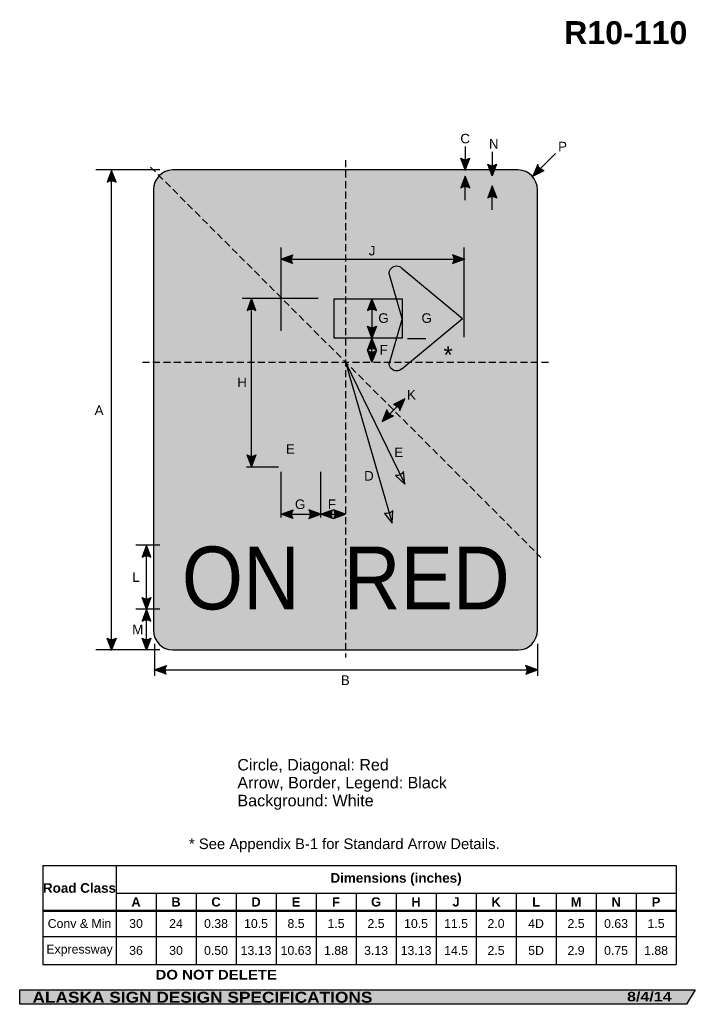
# Model space of a CAD drawing. Header units: feet. Extents: x 3.7 to 45.9, y 0.2 to 61.7.
import ezdxf
from ezdxf.enums import TextEntityAlignment as Align

# ---------------------------------------------------------------- set-up
doc = ezdxf.new("R2010")
doc.units = ezdxf.units.FT
doc.header["$MEASUREMENT"] = 0
doc.linetypes.add('DASHED2', pattern=[0.375, 0.25, -0.125])
doc.layers.add('Sign', color=7, linetype='Continuous')
doc.styles.add('ARIAL', font='arial.ttf')
doc.styles.add('ARIAL B', font='arialbd.ttf')
doc.styles.add('ARIAL BLACK B', font='ariblk.ttf')
doc.styles.add('ARIAL BLACK BI', font='ariblk.ttf')
doc.styles.add('FHWA SERIES D2000EX', font='txt')

# ---------------------------------------------------------------- blocks, each defined once
blk = doc.blocks.new('*T2')
at = {"color": 0, "linetype": 'ByBlock', "lineweight": -2, "transparency": 16777216}
for p, q in [((0, 0), (39.56486900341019, 0)), ((0, 0), (0, -6.191103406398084)), ((4.564869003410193, 0), (4.564869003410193, -6.191103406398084)), ((39.56486900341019, 0), (39.56486900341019, -6.191103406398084)), ((4.564869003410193, -1.740463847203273), (39.56486900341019, -1.740463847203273)), ((7.064869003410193, -1.740463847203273), (7.064869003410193, -6.191103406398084)), ((9.564869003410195, -1.740463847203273), (9.564869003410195, -6.191103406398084)), ((12.06486900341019, -1.740463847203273), (12.06486900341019, -6.191103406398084)), ((14.56486900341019, -1.740463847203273), (14.56486900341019, -6.191103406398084)), ((17.06486900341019, -1.740463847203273), (17.06486900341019, -6.191103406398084)), ((19.56486900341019, -1.740463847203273), (19.56486900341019, -6.191103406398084)), ((22.06486900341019, -1.740463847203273), (22.06486900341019, -6.191103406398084)), ((24.56486900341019, -1.740463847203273), (24.56486900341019, -6.191103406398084)), ((27.06486900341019, -1.740463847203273), (27.06486900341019, -6.191103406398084)), ((29.56486900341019, -1.740463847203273), (29.56486900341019, -6.191103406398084)), ((32.06486900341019, -1.740463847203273), (32.06486900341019, -6.191103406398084)), ((34.56486900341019, -1.740463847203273), (34.56486900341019, -6.191103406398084)), ((37.06486900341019, -1.740463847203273), (37.06486900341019, -6.191103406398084)), ((0, -2.824557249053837), (39.56486900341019, -2.824557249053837)), ((0, -4.442738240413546), (39.56486900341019, -4.442738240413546)), ((0, -6.191103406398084), (39.56486900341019, -6.191103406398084))]:
    blk.add_line(p, q, dxfattribs=at)
at = {"color": 18, "transparency": 16777216, "attachment_point": 5}
for s, insert, char_height, width, style in [('Dimensions (inches)', (22.06486900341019, -0.8702319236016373), 0.6, 34.88, 'ARIAL B'), ('Road Class', (2.282434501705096, -1.412278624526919), 0.6, 4.444869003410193, 'ARIAL B'), ('A', (5.814869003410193, -2.282510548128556), 0.575, 2.379999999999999, 'ARIAL B'), ('B', (8.314869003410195, -2.282510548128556), 0.575, 2.379999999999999, 'ARIAL B'), ('C', (10.81486900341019, -2.282510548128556), 0.575, 2.379999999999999, 'ARIAL B'), ('D', (13.31486900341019, -2.282510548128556), 0.575, 2.379999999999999, 'ARIAL B'), ('E', (15.81486900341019, -2.282510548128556), 0.575, 2.379999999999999, 'ARIAL B'), ('F', (18.31486900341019, -2.282510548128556), 0.575, 2.379999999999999, 'ARIAL B'), ('G', (20.81486900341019, -2.282510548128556), 0.575, 2.379999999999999, 'ARIAL B'), ('H', (23.31486900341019, -2.282510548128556), 0.575, 2.379999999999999, 'ARIAL B'), ('J', (25.81486900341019, -2.282510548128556), 0.575, 2.379999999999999, 'ARIAL B'), ('K', (28.31486900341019, -2.282510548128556), 0.575, 2.379999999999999, 'ARIAL B'), ('L', (30.81486900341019, -2.282510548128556), 0.575, 2.379999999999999, 'ARIAL B'), ('M', (33.31486900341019, -2.282510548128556), 0.575, 2.379999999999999, 'ARIAL B'), ('N', (35.81486900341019, -2.282510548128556), 0.575, 2.379999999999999, 'ARIAL B'), ('P', (38.31486900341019, -2.282510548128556), 0.575, 2.379999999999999, 'ARIAL B'), ('Conv & Min', (2.282434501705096, -3.633647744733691), 0.55, 4.444869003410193, 'ARIAL'), ('30', (5.814869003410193, -3.633647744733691), 0.55, 2.379999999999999, 'ARIAL'), ('24', (8.314869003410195, -3.633647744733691), 0.55, 2.379999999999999, 'ARIAL'), ('0.38', (10.81486900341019, -3.633647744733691), 0.55, 2.379999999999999, 'ARIAL'), ('10.5', (13.31486900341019, -3.633647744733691), 0.55, 2.379999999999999, 'ARIAL'), ('8.5', (15.81486900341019, -3.633647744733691), 0.55, 2.379999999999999, 'ARIAL'), ('1.5', (18.31486900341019, -3.633647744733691), 0.55, 2.379999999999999, 'ARIAL'), ('2.5', (20.81486900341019, -3.633647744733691), 0.55, 2.379999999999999, 'ARIAL'), ('10.5', (23.31486900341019, -3.633647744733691), 0.55, 2.379999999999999, 'ARIAL'), ('11.5', (25.81486900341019, -3.633647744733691), 0.55, 2.379999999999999, 'ARIAL'), ('2.0', (28.31486900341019, -3.633647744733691), 0.55, 2.379999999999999, 'ARIAL'), ('4D', (30.81486900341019, -3.633647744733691), 0.55, 2.379999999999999, 'ARIAL'), ('2.5', (33.31486900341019, -3.633647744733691), 0.55, 2.379999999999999, 'ARIAL'), ('0.63', (35.81486900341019, -3.633647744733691), 0.55, 2.379999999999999, 'ARIAL'), ('1.5', (38.31486900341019, -3.633647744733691), 0.55, 2.379999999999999, 'ARIAL'), ('Expressway', (2.282434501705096, -5.316920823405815), 0.55, 4.444869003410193, 'ARIAL'), ('36', (5.814869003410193, -5.316920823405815), 0.55, 2.379999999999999, 'ARIAL'), ('30', (8.314869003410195, -5.316920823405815), 0.55, 2.379999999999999, 'ARIAL'), ('0.50', (10.81486900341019, -5.316920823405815), 0.55, 2.379999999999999, 'ARIAL'), ('13.13', (13.31486900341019, -5.316920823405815), 0.55, 2.379999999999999, 'ARIAL'), ('10.63', (15.81486900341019, -5.316920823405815), 0.55, 2.379999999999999, 'ARIAL'), ('1.88', (18.31486900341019, -5.316920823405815), 0.55, 2.379999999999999, 'ARIAL'), ('3.13', (20.81486900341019, -5.316920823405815), 0.55, 2.379999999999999, 'ARIAL'), ('13.13', (23.31486900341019, -5.316920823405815), 0.55, 2.379999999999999, 'ARIAL'), ('14.5', (25.81486900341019, -5.316920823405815), 0.55, 2.379999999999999, 'ARIAL'), ('2.5', (28.31486900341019, -5.316920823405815), 0.55, 2.379999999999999, 'ARIAL'), ('5D', (30.81486900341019, -5.316920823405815), 0.55, 2.379999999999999, 'ARIAL'), ('2.9', (33.31486900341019, -5.316920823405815), 0.55, 2.379999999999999, 'ARIAL'), ('0.75', (35.81486900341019, -5.316920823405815), 0.55, 2.379999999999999, 'ARIAL'), ('1.88', (38.31486900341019, -5.316920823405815), 0.55, 2.379999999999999, 'ARIAL')]:
    blk.add_mtext(s, dxfattribs=dict(at, insert=insert, char_height=char_height, width=width, style=style))

msp = doc.modelspace()

# ---------------------------------------------------------------- hatches: boundary and pattern name
h = msp.add_hatch(color=256)
h.dxf.hatch_style = 1
edge = h.paths.add_edge_path()
edge.add_line((31.81314943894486, 53.04761390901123), (31.53574039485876, 52.31151232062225))
edge.add_line((31.53574039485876, 52.31151232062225), (31.26024739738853, 53.05384372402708))
edge.add_arc((31.54128329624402, 53.45764113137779), 0.4919690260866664, 235.162761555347, 303.546134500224)
h = msp.add_hatch(color=256)
h.dxf.hatch_style = 1
edge = h.paths.add_edge_path()
edge.add_line((33.49935385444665, 52.67225808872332), (33.22194481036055, 51.93615650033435))
edge.add_line((33.22194481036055, 51.93615650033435), (32.94645181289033, 52.67848790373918))
edge.add_arc((33.22748771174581, 53.08228531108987), 0.4919690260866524, 235.1627615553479, 303.5461345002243)
h = msp.add_hatch(color=256)
h.dxf.hatch_style = 1
edge = h.paths.add_edge_path()
edge.add_line((36.07095089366, 52.64238755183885), (35.76639874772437, 51.91709497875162))
edge.add_line((35.76639874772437, 51.91709497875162), (36.47677771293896, 52.26682920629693))
edge.add_arc((36.55025922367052, 52.75327960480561), 0.4919690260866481, 193.0266678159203, 261.4100407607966, ccw=False)
h = msp.add_hatch(color=256)
h.dxf.hatch_style = 1
edge = h.paths.add_edge_path()
edge.add_line((9.721847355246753, 51.54415715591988), (9.444438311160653, 52.28025874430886))
edge.add_line((9.444438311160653, 52.28025874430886), (9.168945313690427, 51.53792734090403))
edge.add_arc((9.449981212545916, 51.13412993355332), 0.4919690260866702, 56.45386549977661, 124.8372384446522, ccw=False)
h = msp.add_hatch(color=256)
h.dxf.hatch_style = 1
edge = h.paths.add_edge_path()
edge.add_line((31.82227702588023, 51.19540081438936), (31.54486798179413, 51.93150240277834))
edge.add_line((31.54486798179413, 51.93150240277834), (31.2693749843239, 51.18917099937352))
edge.add_arc((31.55041088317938, 50.7853735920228), 0.4919690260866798, 56.45386549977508, 124.837238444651, ccw=False)
h = msp.add_hatch(color=256)
h.dxf.hatch_style = 1
edge = h.paths.add_edge_path()
edge.add_line((33.50912598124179, 50.57212880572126), (33.23171693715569, 51.30823039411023))
edge.add_line((33.23171693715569, 51.30823039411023), (32.95622393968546, 50.56589899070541))
edge.add_arc((33.23725983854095, 50.1621015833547), 0.4919690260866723, 56.45386549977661, 124.8372384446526, ccw=False)
h = msp.add_hatch(color=256)
h.dxf.hatch_style = 1
edge = h.paths.add_edge_path()
edge.add_line((20.7564362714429, 46.45749182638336), (20.02061202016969, 46.73563566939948))
edge.add_line((20.02061202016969, 46.73563566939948), (20.76321811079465, 47.01038737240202))
edge.add_arc((21.16673472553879, 46.72894845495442), 0.4919690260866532, 145.1055563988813, 213.4889293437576)
h = msp.add_hatch(color=256)
h.dxf.hatch_style = 1
edge = h.paths.add_edge_path()
edge.add_line((30.74767480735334, 46.45749182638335), (31.48349905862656, 46.73563566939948))
edge.add_line((31.48349905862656, 46.73563566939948), (30.74089296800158, 47.01038737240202))
edge.add_arc((30.33737635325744, 46.72894845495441), 0.4919690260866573, -33.48892934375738, 34.89444360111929, ccw=False)
h = msp.add_hatch(color=256)
h.dxf.hatch_style = 1
edge = h.paths.add_edge_path()
edge.add_line((18.46468772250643, 43.53338825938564), (18.18727867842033, 44.26948984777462))
edge.add_line((18.18727867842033, 44.26948984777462), (17.9117856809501, 43.52715844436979))
edge.add_arc((18.19282157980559, 43.12336103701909), 0.4919690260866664, 56.453865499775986, 124.837238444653, ccw=False)
at = {"true_color": 0xffffff}
h = msp.add_hatch(color=7, dxfattribs=at)
h.dxf.hatch_style = 1
edge = h.paths.add_edge_path()
edge.add_line((25.99073121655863, 43.52696662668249), (25.71332217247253, 44.26306821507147))
edge.add_line((25.71332217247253, 44.26306821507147), (25.43782917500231, 43.52073681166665))
edge.add_arc((25.71886507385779, 43.11693940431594), 0.4919690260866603, 56.453865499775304, 124.837238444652, ccw=False)
h = msp.add_hatch(color=7, dxfattribs=at)
h.dxf.hatch_style = 1
edge = h.paths.add_edge_path()
edge.add_line((25.99073121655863, 42.53876964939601), (25.71332217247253, 41.80266806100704))
edge.add_line((25.71332217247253, 41.80266806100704), (25.43782917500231, 42.54499946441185))
edge.add_arc((25.7188650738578, 42.94879687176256), 0.4919690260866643, 235.1627615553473, 303.5461345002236)
h = msp.add_hatch(color=256)
h.dxf.hatch_style = 1
edge = h.paths.add_edge_path()
edge.add_line((25.99073121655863, 41.06656647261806), (25.71332217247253, 41.80266806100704))
edge.add_line((25.71332217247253, 41.80266806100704), (25.43782917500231, 41.06033665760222))
edge.add_arc((25.71886507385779, 40.65653925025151), 0.4919690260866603, 56.453865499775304, 124.837238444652, ccw=False)
h = msp.add_hatch(color=256)
h.dxf.hatch_style = 1
edge = h.paths.add_edge_path()
edge.add_line((25.99073121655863, 41.03423726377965), (25.71332217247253, 40.29813567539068))
edge.add_line((25.71332217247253, 40.29813567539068), (25.43782917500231, 41.04046707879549))
edge.add_arc((25.71886507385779, 41.44426448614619), 0.4919690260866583, 235.1627615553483, 303.5461345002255)
h = msp.add_hatch(color=7, dxfattribs=at)
h.dxf.hatch_style = 1
edge = h.paths.add_edge_path()
edge.add_line((27.45976327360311, 37.28242742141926), (27.76431541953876, 38.0077199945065))
edge.add_line((27.76431541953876, 38.0077199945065), (27.05393645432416, 37.65798576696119))
edge.add_arc((26.9804549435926, 37.17153536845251), 0.4919690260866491, 13.026667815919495, 81.41004076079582, ccw=False)
h = msp.add_hatch(color=7, dxfattribs=at)
h.dxf.hatch_style = 1
edge = h.paths.add_edge_path()
edge.add_line((26.65220089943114, 37.31634590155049), (26.3476487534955, 36.59105332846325))
edge.add_line((26.3476487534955, 36.59105332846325), (27.0580277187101, 36.94078755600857))
edge.add_arc((27.13150922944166, 37.42723795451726), 0.4919690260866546, 193.0266678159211, 261.4100407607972, ccw=False)
h = msp.add_hatch(color=256)
h.dxf.hatch_style = 1
edge = h.paths.add_edge_path()
edge.add_line((18.46468772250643, 34.5055914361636), (18.18727867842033, 33.76948984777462))
edge.add_line((18.18727867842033, 33.76948984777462), (17.91178568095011, 34.51182125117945))
edge.add_arc((18.1928215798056, 34.91561865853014), 0.4919690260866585, 235.1627615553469, 303.5461345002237)
h = msp.add_hatch(color=256)
h.dxf.hatch_style = 1
edge = h.paths.add_edge_path()
edge.add_line((27.19009008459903, 33.21068193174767), (27.76672577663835, 32.67561875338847))
edge.add_line((27.76672577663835, 32.67561875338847), (27.68215633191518, 33.46289272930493))
edge.add_arc((27.25050682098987, 33.69892709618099), 0.4919690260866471, 262.94592875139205, 331.32930169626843, ccw=False)
h = msp.add_hatch(color=256)
h.dxf.hatch_style = 1
edge = h.paths.add_edge_path()
edge.add_line((20.77386673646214, 30.5222704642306), (20.03804248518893, 30.80041430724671))
edge.add_line((20.03804248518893, 30.80041430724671), (20.78064857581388, 31.07516601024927))
edge.add_arc((21.18416519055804, 30.79372709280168), 0.4919690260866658, 145.1055563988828, 213.4889293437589)
h = msp.add_hatch(color=256)
h.dxf.hatch_style = 1
edge = h.paths.add_edge_path()
edge.add_line((21.77617656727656, 30.52227444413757), (22.51200081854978, 30.80041828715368))
edge.add_line((22.51200081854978, 30.80041828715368), (21.7693947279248, 31.07516999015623))
edge.add_arc((21.36587811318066, 30.79373107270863), 0.4919690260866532, -33.48892934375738, 34.894443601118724, ccw=False)
h = msp.add_hatch(color=256)
h.dxf.hatch_style = 1
edge = h.paths.add_edge_path()
edge.add_line((23.24781454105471, 30.5222704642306), (22.5119902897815, 30.80041430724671))
edge.add_line((22.5119902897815, 30.80041430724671), (23.25459638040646, 31.07516601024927))
edge.add_arc((23.65811299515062, 30.79372709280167), 0.4919690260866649, 145.1055563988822, 213.4889293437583)
h = msp.add_hatch(color=256)
h.dxf.hatch_style = 1
edge = h.paths.add_edge_path()
edge.add_line((23.32059322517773, 30.52227692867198), (24.05641747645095, 30.80042077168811))
edge.add_line((24.05641747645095, 30.80042077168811), (23.31381138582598, 31.07517247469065))
edge.add_arc((22.91029477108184, 30.79373355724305), 0.4919690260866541, -33.48892934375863, 34.8944436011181, ccw=False)
h = msp.add_hatch(color=256)
h.dxf.hatch_style = 1
edge = h.paths.add_edge_path()
edge.add_line((26.49776058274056, 30.8502954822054), (26.98066401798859, 30.22932398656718))
edge.add_line((26.98066401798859, 30.22932398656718), (27.02403110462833, 31.01993868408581))
edge.add_arc((26.6360456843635, 31.32242973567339), 0.4919690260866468, 253.675029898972, 322.05840284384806, ccw=False)
h = msp.add_hatch(color=256)
h.dxf.hatch_style = 1
edge = h.paths.add_edge_path()
edge.add_line((11.89893068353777, 28.1167518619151), (11.62152163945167, 28.85285345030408))
edge.add_line((11.62152163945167, 28.85285345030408), (11.34602864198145, 28.11052204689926))
edge.add_arc((11.62706454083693, 27.70672463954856), 0.4919690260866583, 56.45386549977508, 124.83723844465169, ccw=False)
h = msp.add_hatch(color=256)
h.dxf.hatch_style = 1
edge = h.paths.add_edge_path()
edge.add_line((11.89893068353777, 25.58928056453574), (11.62152163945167, 24.85317897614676))
edge.add_line((11.62152163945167, 24.85317897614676), (11.34602864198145, 25.59551037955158))
edge.add_arc((11.62706454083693, 25.99930778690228), 0.4919690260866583, 235.1627615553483, 303.5461345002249)
h = msp.add_hatch(color=256)
h.dxf.hatch_style = 1
edge = h.paths.add_edge_path()
edge.add_line((11.89893068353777, 24.11707738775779), (11.62152163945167, 24.85317897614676))
edge.add_line((11.62152163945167, 24.85317897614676), (11.34602864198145, 24.11084757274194))
edge.add_arc((11.62706454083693, 23.70705016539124), 0.4919690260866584, 56.453865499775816, 124.8372384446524, ccw=False)
h = msp.add_hatch(color=256)
h.dxf.hatch_style = 1
edge = h.paths.add_edge_path()
edge.add_line((9.721847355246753, 23.04761390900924), (9.444438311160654, 22.31151232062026))
edge.add_line((9.444438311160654, 22.31151232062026), (9.168945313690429, 23.05384372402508))
edge.add_arc((9.44998121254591, 23.45764113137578), 0.4919690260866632, 235.1627615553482, 303.5461345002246)
h = msp.add_hatch(color=256)
h.dxf.hatch_style = 1
edge = h.paths.add_edge_path()
edge.add_line((11.89893068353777, 23.04761390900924), (11.62152163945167, 22.31151232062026))
edge.add_line((11.62152163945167, 22.31151232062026), (11.34602864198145, 23.05384372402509))
edge.add_arc((11.62706454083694, 23.45764113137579), 0.4919690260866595, 235.1627615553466, 303.546134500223)
h = msp.add_hatch(color=256)
h.dxf.hatch_style = 1
edge = h.paths.add_edge_path()
edge.add_line((12.85735304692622, 20.79411065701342), (12.12152879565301, 21.07225450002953))
edge.add_line((12.12152879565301, 21.07225450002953), (12.86413488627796, 21.34700620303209))
edge.add_arc((13.26765150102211, 21.0655672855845), 0.4919690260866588, 145.1055563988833, 213.4889293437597)
h = msp.add_hatch(color=256)
h.dxf.hatch_style = 1
edge = h.paths.add_edge_path()
edge.add_line((35.32319739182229, 20.79411065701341), (36.05902164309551, 21.07225450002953))
edge.add_line((36.05902164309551, 21.07225450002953), (35.31641555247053, 21.34700620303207))
edge.add_arc((34.9128989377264, 21.06556728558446), 0.4919690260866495, -33.488929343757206, 34.89444360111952, ccw=False)
at = {"layer": 'Sign', "true_color": 0xffffff}
h = msp.add_hatch(color=7, dxfattribs=at)
edge = h.paths.add_edge_path(flags=0)
edge.add_spline(control_points=[(13.25902164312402, 52.31151232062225), (13.25902164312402, 52.31151232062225), (34.85902164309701, 52.31151232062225), (34.85902164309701, 52.31151232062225), (35.52131967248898, 52.31151232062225), (36.05902164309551, 51.75140610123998), (36.05902164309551, 51.06151232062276), (36.05902164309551, 51.06151232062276), (36.05902164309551, 23.56151232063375), (36.05902164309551, 23.56151232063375), (36.05902164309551, 22.87161854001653), (35.52131967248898, 22.31151232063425), (34.85902164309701, 22.31151232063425), (34.85902164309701, 22.31151232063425), (13.25902164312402, 22.31151232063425), (13.25902164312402, 22.31151232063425), (12.59672361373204, 22.31151232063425), (12.05902164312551, 22.87161854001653), (12.05902164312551, 23.56151232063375), (12.05902164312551, 23.56151232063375), (12.05902164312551, 51.06151232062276), (12.05902164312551, 51.06151232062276), (12.05902164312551, 51.75140610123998), (12.59672361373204, 52.31151232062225), (13.25902164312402, 52.31151232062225)], knot_values=[0, 0, 0, 0, 1, 1, 1, 2, 2, 2, 3, 3, 3, 4, 4, 4, 5, 5, 5, 6, 6, 6, 7, 7, 7, 8, 8, 8, 8], degree=3, periodic=0)
at = {"layer": 'Sign', "true_color": 0x000000}
h = msp.add_hatch(color=18, dxfattribs=at)
edge = h.paths.add_edge_path(flags=0)
edge.add_spline(control_points=[(13.47226377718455, 51.93151232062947), (13.47226377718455, 51.93151232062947), (34.64577950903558, 51.93151232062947), (34.64577950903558, 51.93151232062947), (35.21604136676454, 51.93151232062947), (35.67902164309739, 51.4481807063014), (35.67902164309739, 50.85285170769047), (35.67902164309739, 50.85285170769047), (35.67902164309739, 23.77017293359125), (35.67902164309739, 23.77017293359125), (35.67902164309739, 23.1748439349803), (35.21604136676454, 22.69151232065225), (34.64577950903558, 22.69151232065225), (34.64577950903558, 22.69151232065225), (13.47226377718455, 22.69151232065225), (13.47226377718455, 22.69151232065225), (12.9020019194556, 22.69151232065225), (12.43902164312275, 23.1748439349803), (12.43902164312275, 23.77017293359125), (12.43902164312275, 23.77017293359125), (12.43902164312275, 50.85285170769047), (12.43902164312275, 50.85285170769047), (12.43902164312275, 51.4481807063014), (12.9020019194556, 51.93151232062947), (13.47226377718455, 51.93151232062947)], knot_values=[0, 0, 0, 0, 1, 1, 1, 2, 2, 2, 3, 3, 3, 4, 4, 4, 5, 5, 5, 6, 6, 6, 7, 7, 7, 8, 8, 8, 8], degree=3, periodic=0)
at = {"layer": 'Sign', "true_color": 0xffffff}
msp.add_hatch(color=7, dxfattribs=at).paths.add_polyline_path([(31.54486798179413, 51.93150240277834), (31.78224980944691, 51.30161255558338), (31.31106592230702, 51.30150958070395)])
h = msp.add_hatch(color=7, dxfattribs=at)
edge = h.paths.add_edge_path(flags=0)
edge.add_spline(control_points=[(13.93313886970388, 51.30151232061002), (13.93313886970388, 51.30151232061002), (34.18490441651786, 51.30151232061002), (34.18490441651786, 51.30151232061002), (34.66182369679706, 51.30151232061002), (35.04902164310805, 50.89565124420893), (35.04902164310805, 50.39574422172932), (35.04902164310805, 50.39574422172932), (35.04902164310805, 24.22728041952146), (35.04902164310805, 24.22728041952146), (35.04902164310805, 23.72737339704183), (34.66182369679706, 23.32151232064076), (34.18490441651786, 23.32151232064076), (34.18490441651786, 23.32151232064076), (13.93313886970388, 23.32151232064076), (13.93313886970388, 23.32151232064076), (13.45621958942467, 23.32151232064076), (13.06902164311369, 23.72737339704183), (13.06902164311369, 24.22728041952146), (13.06902164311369, 24.22728041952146), (13.06902164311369, 50.39574422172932), (13.06902164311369, 50.39574422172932), (13.06902164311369, 50.89565124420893), (13.45621958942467, 51.30151232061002), (13.93313886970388, 51.30151232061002)], knot_values=[0, 0, 0, 0, 1, 1, 1, 2, 2, 2, 3, 3, 3, 4, 4, 4, 5, 5, 5, 6, 6, 6, 7, 7, 7, 8, 8, 8, 8], degree=3, periodic=0)
at = {"layer": 'Sign', "true_color": 0xff0000}
h = msp.add_hatch(color=1, dxfattribs=at)
edge = h.paths.add_edge_path(flags=0)
edge.add_spline(control_points=[(34.55641747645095, 40.29813567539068), (34.55641747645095, 34.50302791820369), (29.85152523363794, 29.7981356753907), (24.05641747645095, 29.7981356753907), (18.26130971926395, 29.7981356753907), (13.55641747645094, 34.50302791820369), (13.55641747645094, 40.29813567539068), (13.55641747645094, 46.09324343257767), (18.26130971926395, 50.79813567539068), (24.05641747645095, 50.79813567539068), (29.85152523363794, 50.79813567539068), (34.55641747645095, 46.09324343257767), (34.55641747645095, 40.29813567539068)], knot_values=[0, 0, 0, 0, 1, 1, 1, 2, 2, 2, 3, 3, 3, 4, 4, 4, 4], degree=3, periodic=0)
at = {"layer": 'Sign', "true_color": 0xffffff}
h = msp.add_hatch(color=7, dxfattribs=at)
edge = h.paths.add_edge_path(flags=0)
edge.add_spline(control_points=[(32.55641747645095, 40.29813567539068), (32.55641747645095, 35.60685796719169), (28.74769518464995, 31.79813567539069), (24.05641747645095, 31.79813567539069), (19.36513976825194, 31.79813567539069), (15.55641747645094, 35.60685796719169), (15.55641747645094, 40.29813567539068), (15.55641747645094, 44.98941338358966), (19.36513976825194, 48.79813567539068), (24.05641747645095, 48.79813567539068), (28.74769518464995, 48.79813567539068), (32.55641747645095, 44.98941338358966), (32.55641747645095, 40.29813567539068)], knot_values=[0, 0, 0, 0, 1, 1, 1, 2, 2, 2, 3, 3, 3, 4, 4, 4, 4], degree=3, periodic=0)
at = {"layer": 'Sign', "true_color": 0xff0000}
msp.add_hatch(color=1, dxfattribs=at).paths.add_polyline_path([(18.2235320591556, 47.53956145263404), (31.21389926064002, 34.54919425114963), (29.79968569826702, 33.13498068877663), (16.80931849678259, 46.12534789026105)], flags=0)
at = {"layer": 'Sign', "true_color": 0x000000}
for points in [[(27.59752434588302, 46.19868062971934), (30.91711184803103, 43.40143998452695), (27.61705133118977, 42.95231932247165), (26.75741238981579, 45.84925948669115)], [(23.3545739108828, 44.26306821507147), (27.59182934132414, 44.26306821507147), (27.59182934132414, 41.80266806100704), (23.3545739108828, 41.80266806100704)], [(31.02725625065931, 42.75949034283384), (27.55118848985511, 39.87497908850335), (26.75480822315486, 40.22425949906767), (27.94901008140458, 44.03606700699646)], [(31.42795488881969, 43.03652944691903), (30.91048977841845, 42.61181751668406), (27.59700445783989, 43.03286813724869), (30.93489851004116, 43.42951002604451)], [(20.01345055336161, 41.03153410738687), (22.51345055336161, 41.03153410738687), (22.51345055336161, 33.75712004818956), (20.01345055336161, 33.75712004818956)], [(3.699686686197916, 1.066867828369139), (45.92097727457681, 1.066867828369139), (45.37503178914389, 0.1671574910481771), (3.701084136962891, 0.1671574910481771)]]:
    msp.add_hatch(color=18, dxfattribs=at).paths.add_polyline_path(points, flags=0)
h = msp.add_hatch(color=18, dxfattribs=at)
edge = h.paths.add_edge_path(flags=0)
edge.add_spline(control_points=[(26.78895256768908, 45.8450188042), (26.78895256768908, 46.10367248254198), (26.99894653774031, 46.3136664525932), (27.25760021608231, 46.3136664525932), (27.38692705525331, 46.3136664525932), (27.49753626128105, 46.2678506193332), (27.58898414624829, 46.17640273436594), (27.58898414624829, 46.17640273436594), (27.25760021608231, 45.8450188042), (27.25760021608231, 45.8450188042), (27.25760021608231, 45.8450188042), (26.78895256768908, 45.8450188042), (26.78895256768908, 45.8450188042)], knot_values=[0, 0, 0, 0, 1, 1, 1, 2, 2, 2, 3, 3, 3, 4, 4, 4, 4], degree=3, periodic=0)
h = msp.add_hatch(color=18, dxfattribs=at)
edge = h.paths.add_edge_path(flags=0)
edge.add_spline(control_points=[(20.01475263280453, 40.95308359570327), (20.01475263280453, 40.95308359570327), (23.3454817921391, 40.95308359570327), (23.3454817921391, 40.95308359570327), (23.3454817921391, 40.95308359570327), (23.3454817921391, 44.28381275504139), (23.3454817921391, 44.28381275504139), (21.50720232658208, 44.28381275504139), (20.01475263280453, 42.79136306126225), (20.01475263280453, 40.95308359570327)], knot_values=[0, 0, 0, 0, 1, 1, 1, 2, 2, 2, 3, 3, 3, 3], degree=3, periodic=0)
at = {"layer": 'Sign', "true_color": 0xffffff}
h = msp.add_hatch(color=7, dxfattribs=at)
edge = h.paths.add_edge_path(flags=0)
edge.add_spline(control_points=[(22.51800783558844, 40.94787526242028), (22.51800783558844, 40.94787526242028), (23.35069012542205, 40.94787526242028), (23.35069012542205, 40.94787526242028), (23.35069012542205, 40.94787526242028), (23.35069012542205, 41.78055755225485), (23.35069012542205, 41.78055755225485), (22.89112025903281, 41.78055755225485), (22.51800783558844, 41.40744512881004), (22.51800783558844, 40.94787526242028)], knot_values=[0, 0, 0, 0, 1, 1, 1, 2, 2, 2, 3, 3, 3, 3], degree=3, periodic=0)
at = {"layer": 'Sign', "true_color": 0x000000}
h = msp.add_hatch(color=18, dxfattribs=at)
edge = h.paths.add_edge_path(flags=0)
edge.add_spline(control_points=[(27.58898414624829, 39.88986309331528), (27.40608837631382, 39.70696732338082), (27.1091120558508, 39.7069673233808), (26.92621628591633, 39.88986309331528), (26.8347684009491, 39.98131097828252), (26.78895256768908, 40.09192018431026), (26.78895256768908, 40.22124702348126), (26.78895256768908, 40.22124702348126), (27.25760021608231, 40.22124702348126), (27.25760021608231, 40.22124702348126), (27.25760021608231, 40.22124702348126), (27.58898414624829, 39.88986309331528), (27.58898414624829, 39.88986309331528)], knot_values=[0, 0, 0, 0, 1, 1, 1, 2, 2, 2, 3, 3, 3, 4, 4, 4, 4], degree=3, periodic=0)

# ---------------------------------------------------------------- linework, layer by layer
for p, q in [((5.153669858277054, 8.845812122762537), (44.71853886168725, 8.845812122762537)), ((5.153669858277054, 6.055790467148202), (44.71853886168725, 6.055790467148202)), ((5.153669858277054, 5.997651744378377), (44.71853886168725, 5.997651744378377))]:
    msp.add_line(p, q)
for points in [[(31.81314943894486, 53.04761390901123), (31.53574039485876, 52.31151232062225), (31.26024739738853, 53.05384372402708, 0.307560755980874), (31.81314943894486, 53.04761390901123, 4.141293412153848)], [(33.49935385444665, 52.67225808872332), (33.22194481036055, 51.93615650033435), (32.94645181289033, 52.67848790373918, 0.307560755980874), (33.49935385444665, 52.67225808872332, 4.141293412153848)], [(36.07095089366, 52.64238755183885), (35.76639874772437, 51.91709497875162), (36.47677771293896, 52.26682920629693, -0.307560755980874), (36.07095089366, 52.64238755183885, -4.141293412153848)], [(9.721847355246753, 51.54415715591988), (9.444438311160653, 52.28025874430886), (9.168945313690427, 51.53792734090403, -0.307560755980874), (9.721847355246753, 51.54415715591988, -4.141293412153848)], [(31.82227702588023, 51.19540081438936), (31.54486798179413, 51.93150240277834), (31.2693749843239, 51.18917099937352, -0.307560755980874), (31.82227702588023, 51.19540081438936, -4.141293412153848)], [(33.50912598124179, 50.57212880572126), (33.23171693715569, 51.30823039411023), (32.95622393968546, 50.56589899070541, -0.307560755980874), (33.50912598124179, 50.57212880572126, -4.141293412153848)], [(20.7564362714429, 46.45749182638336), (20.02061202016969, 46.73563566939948), (20.76321811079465, 47.01038737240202, 0.307560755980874), (20.7564362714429, 46.45749182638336, 4.141293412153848)], [(30.74767480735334, 46.45749182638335), (31.48349905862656, 46.73563566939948), (30.74089296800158, 47.01038737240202, -0.307560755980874), (30.74767480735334, 46.45749182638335, -4.141293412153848)], [(18.46468772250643, 43.53338825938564), (18.18727867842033, 44.26948984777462), (17.9117856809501, 43.52715844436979, -0.307560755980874), (18.46468772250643, 43.53338825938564, -4.141293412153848)], [(25.99073121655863, 41.06656647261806), (25.71332217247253, 41.80266806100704), (25.43782917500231, 41.06033665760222, -0.307560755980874), (25.99073121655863, 41.06656647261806, -4.141293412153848)], [(25.99073121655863, 41.03423726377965), (25.71332217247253, 40.29813567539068), (25.43782917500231, 41.04046707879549, 0.307560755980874), (25.99073121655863, 41.03423726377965, 4.141293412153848)], [(18.46468772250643, 34.5055914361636), (18.18727867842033, 33.76948984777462), (17.91178568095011, 34.51182125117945, 0.307560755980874), (18.46468772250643, 34.5055914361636, 4.141293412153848)], [(27.19009008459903, 33.21068193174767), (27.76672577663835, 32.67561875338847), (27.68215633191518, 33.46289272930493, -0.307560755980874), (27.19009008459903, 33.21068193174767, -4.141293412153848)], [(20.77386673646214, 30.5222704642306), (20.03804248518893, 30.80041430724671), (20.78064857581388, 31.07516601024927, 0.307560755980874), (20.77386673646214, 30.5222704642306, 4.141293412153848)], [(21.77617656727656, 30.52227444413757), (22.51200081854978, 30.80041828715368), (21.7693947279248, 31.07516999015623, -0.307560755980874), (21.77617656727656, 30.52227444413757, -4.141293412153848)], [(23.24781454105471, 30.5222704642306), (22.5119902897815, 30.80041430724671), (23.25459638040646, 31.07516601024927, 0.307560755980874), (23.24781454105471, 30.5222704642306, 4.141293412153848)], [(23.32059322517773, 30.52227692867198), (24.05641747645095, 30.80042077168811), (23.31381138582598, 31.07517247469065, -0.307560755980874), (23.32059322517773, 30.52227692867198, -4.141293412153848)], [(26.49776058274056, 30.8502954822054), (26.98066401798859, 30.22932398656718), (27.02403110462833, 31.01993868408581, -0.307560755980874), (26.49776058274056, 30.8502954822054, -4.141293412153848)], [(11.89893068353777, 28.1167518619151), (11.62152163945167, 28.85285345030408), (11.34602864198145, 28.11052204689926, -0.307560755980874), (11.89893068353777, 28.1167518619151, -4.141293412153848)], [(11.89893068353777, 25.58928056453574), (11.62152163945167, 24.85317897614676), (11.34602864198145, 25.59551037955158, 0.307560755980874), (11.89893068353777, 25.58928056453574, 4.141293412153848)], [(11.89893068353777, 24.11707738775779), (11.62152163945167, 24.85317897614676), (11.34602864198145, 24.11084757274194, -0.307560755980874), (11.89893068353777, 24.11707738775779, -4.141293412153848)], [(9.721847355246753, 23.04761390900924), (9.444438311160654, 22.31151232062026), (9.168945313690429, 23.05384372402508, 0.307560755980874), (9.721847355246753, 23.04761390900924, 4.141293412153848)], [(11.89893068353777, 23.04761390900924), (11.62152163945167, 22.31151232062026), (11.34602864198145, 23.05384372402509, 0.307560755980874), (11.89893068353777, 23.04761390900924, 4.141293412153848)], [(12.85735304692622, 20.79411065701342), (12.12152879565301, 21.07225450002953), (12.86413488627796, 21.34700620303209, 0.307560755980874), (12.85735304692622, 20.79411065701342, 4.141293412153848)], [(35.32319739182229, 20.79411065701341), (36.05902164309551, 21.07225450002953), (35.31641555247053, 21.34700620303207, -0.307560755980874), (35.32319739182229, 20.79411065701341, -4.141293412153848)]]:
    msp.add_lwpolyline(points, format="xyb")
at = {"color": 7, "true_color": 0xffffff}
for points in [[(25.99073121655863, 43.52696662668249), (25.71332217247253, 44.26306821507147), (25.43782917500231, 43.52073681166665, -0.307560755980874), (25.99073121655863, 43.52696662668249, -4.141293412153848)], [(25.99073121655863, 42.53876964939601), (25.71332217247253, 41.80266806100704), (25.43782917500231, 42.54499946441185, 0.307560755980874), (25.99073121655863, 42.53876964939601, 4.141293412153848)], [(27.45976327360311, 37.28242742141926), (27.76431541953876, 38.0077199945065), (27.05393645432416, 37.65798576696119, -0.307560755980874), (27.45976327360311, 37.28242742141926, -4.141293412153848)], [(26.65220089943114, 37.31634590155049), (26.3476487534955, 36.59105332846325), (27.0580277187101, 36.94078755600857, -0.307560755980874), (26.65220089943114, 37.31634590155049, -4.141293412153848)]]:
    msp.add_lwpolyline(points, format="xyb", dxfattribs=at)
at = {"layer": 'Sign', "color": 18, "lineweight": -3, "true_color": 0x000000}
for p, q in [((31.53574039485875, 53.78641691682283), (31.53574039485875, 52.28641691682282)), ((33.22194481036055, 53.43615650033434), (33.22194481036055, 51.93615650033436)), ((35.76639874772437, 51.91709497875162), (37.18061231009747, 53.33130854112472)), ((12.45484847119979, 52.31151232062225), (8.454848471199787, 52.31151232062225)), ((9.444438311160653, 22.28025874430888), (9.444438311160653, 52.28025874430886)), ((31.54486798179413, 50.43150240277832), (31.54486798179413, 51.93150240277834)), ((33.23171693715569, 49.80823039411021), (33.23171693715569, 51.30823039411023)), ((20.02061202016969, 47.45698983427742), (20.02061202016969, 42.24715530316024)), ((31.48349905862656, 41.85282317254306), (31.48349905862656, 47.45698983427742)), ((20.01475263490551, 46.73563566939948), (31.51475263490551, 46.73563566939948)), ((27.58940275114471, 46.17682133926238), (31.37795034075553, 43.03313291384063)), ((27.59221463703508, 43.03313291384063), (26.78895256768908, 45.8450188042)), ((22.34352868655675, 44.27469817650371), (17.59352868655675, 44.27469817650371)), ((18.18727867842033, 33.76948984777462), (18.18727867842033, 44.26948984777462)), ((27.59221463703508, 43.03313291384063), (26.78895256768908, 40.22124702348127)), ((27.58940275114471, 39.88944448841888), (31.37795034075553, 43.03313291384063)), ((25.71332217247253, 40.29813567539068), (25.71332217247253, 41.80266806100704)), ((27.93253808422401, 41.77990650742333), (29.08357974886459, 41.77990650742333)), ((24.05641747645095, 40.29813567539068), (27.76672577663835, 32.67561875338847)), ((24.05641747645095, 40.29813567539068), (26.98066401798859, 30.22932398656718)), ((17.86436202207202, 33.76428151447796), (19.86436202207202, 33.76428151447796)), ((20.03804248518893, 30.59981209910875), (20.03804248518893, 33.43981209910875)), ((22.51200081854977, 30.59981209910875), (22.51200081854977, 33.4439690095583)), ((20.03804248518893, 30.80041430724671), (24.05641747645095, 30.80042077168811)), ((12.45484847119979, 28.85285345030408), (10.95484847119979, 28.85285345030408)), ((11.62152163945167, 22.31151232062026), (11.62152163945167, 28.85285345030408)), ((12.45484847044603, 24.85317897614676), (10.95484847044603, 24.85317897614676)), ((12.45485497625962, 22.31151232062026), (8.454854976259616, 22.31151232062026)), ((12.12152879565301, 22.69725449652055), (12.12152879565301, 20.69725449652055)), ((36.05902164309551, 22.69725449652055), (36.05902164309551, 20.69725449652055)), ((12.09027521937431, 21.07225450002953), (36.09027521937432, 21.07225450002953))]:
    msp.add_line(p, q, dxfattribs=at)
at = {"layer": 'Sign', "color": 7, "lineweight": -3, "true_color": 0xffffff}
for p, q in [((25.71332217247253, 44.26306821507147), (25.71332217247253, 41.80266806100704)), ((26.3476487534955, 36.59105332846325), (27.76431541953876, 38.0077199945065))]:
    msp.add_line(p, q, dxfattribs=at)
at = {"layer": 'Sign', "color": 18, "linetype": 'DASHED2', "lineweight": -3, "ltscale": 1.75, "true_color": 0x000000}
for points in [[(24.05641747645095, 52.92573983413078), (24.05641747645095, 21.83234209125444), (24.05641747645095, 21.83234209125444)], [(11.87649754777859, 52.49321573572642), (36.27168149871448, 28.09803178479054)], [(11.37152164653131, 40.29813567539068), (36.95485496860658, 40.29813567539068)]]:
    msp.add_lwpolyline(points, dxfattribs=at)
at = {"layer": 'Sign', "color": 18, "lineweight": -3, "true_color": 0x000000}
msp.add_lwpolyline([(23.3545739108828, 44.26306821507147), (27.59182934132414, 44.26306821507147), (27.59182934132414, 41.80266806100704), (23.3545739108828, 41.80266806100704)], close=True, dxfattribs=at)
at = {"layer": 'Sign', "color": 250, "lineweight": -3, "true_color": 0x1f1a17}
msp.add_lwpolyline([(3.699686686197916, 1.066867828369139), (45.92097727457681, 1.066867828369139), (45.37503178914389, 0.1671574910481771), (3.701084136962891, 0.1671574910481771)], close=True, dxfattribs=at)
at = {"layer": 'Sign', "color": 18, "lineweight": -3, "true_color": 0x000000}
for points, knots in [([(13.25902164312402, 52.31151232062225), (13.25902164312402, 52.31151232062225), (34.85902164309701, 52.31151232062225), (34.85902164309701, 52.31151232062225), (35.52131967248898, 52.31151232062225), (36.05902164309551, 51.75140610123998), (36.05902164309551, 51.06151232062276), (36.05902164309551, 51.06151232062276), (36.05902164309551, 23.56151232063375), (36.05902164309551, 23.56151232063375), (36.05902164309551, 22.87161854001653), (35.52131967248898, 22.31151232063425), (34.85902164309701, 22.31151232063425), (34.85902164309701, 22.31151232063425), (13.25902164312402, 22.31151232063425), (13.25902164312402, 22.31151232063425), (12.59672361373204, 22.31151232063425), (12.05902164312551, 22.87161854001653), (12.05902164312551, 23.56151232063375), (12.05902164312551, 23.56151232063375), (12.05902164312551, 51.06151232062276), (12.05902164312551, 51.06151232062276), (12.05902164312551, 51.75140610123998), (12.59672361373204, 52.31151232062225), (13.25902164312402, 52.31151232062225)], [0, 0, 0, 0, 1, 1, 1, 2, 2, 2, 3, 3, 3, 4, 4, 4, 5, 5, 5, 6, 6, 6, 7, 7, 7, 8, 8, 8, 8]), ([(26.78895256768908, 45.8450188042), (26.78895256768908, 46.10367248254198), (26.99894653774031, 46.3136664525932), (27.25760021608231, 46.3136664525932), (27.38692705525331, 46.3136664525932), (27.49753626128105, 46.2678506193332), (27.58898414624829, 46.17640273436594)], [0, 0, 0, 0, 1, 1, 1, 2, 2, 2, 2]), ([(27.58898414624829, 39.88986309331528), (27.40608837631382, 39.70696732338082), (27.1091120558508, 39.7069673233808), (26.92621628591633, 39.88986309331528), (26.8347684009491, 39.98131097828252), (26.78895256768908, 40.09192018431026), (26.78895256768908, 40.22124702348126)], [0, 0, 0, 0, 1, 1, 1, 2, 2, 2, 2])]:
    msp.add_open_spline(points, degree=3, knots=knots, dxfattribs=at)

# ---------------------------------------------------------------- block references
msp.add_blockref('*T2', (5.153669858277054, 8.845812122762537))

# ---------------------------------------------------------------- texts
at = {"layer": 'Sign', "color": 18, "true_color": 0x000000}
for s, height, style, p, p2 in [('R10-110', 1.436888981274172, 'ARIAL B', (37.72380930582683, 60.17263982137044), (45.42380919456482, 60.17263982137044)), ('C', 0.5947261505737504, 'ARIAL', (31.23514875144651, 53.97438664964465), (31.83514873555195, 53.97438664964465)), ('N', 0.5947261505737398, 'ARIAL', (33.02681541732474, 53.641053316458), (33.62681540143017, 53.641053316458)), ('P', 0.5992069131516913, 'ARIAL', (37.34452374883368, 53.47438664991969), (37.90285706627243, 53.47438664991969)), ('J', 0.5965169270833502, 'ARIAL', (25.51475263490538, 46.96917832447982), (25.93141930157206, 46.96917832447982)), ('G', 0.5981795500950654, 'ARIAL', (28.80962141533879, 42.755687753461), (29.45962143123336, 42.755687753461)), ('F', 0.5956967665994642, 'ARIAL', (26.19295475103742, 40.77126166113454), (26.70128807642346, 40.77126166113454)), ('*', 1.07604767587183, 'ARIAL', (30.18253809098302, 40.21501165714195), (30.76753808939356, 40.21501165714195)), ('H', 0.5947261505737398, 'ARIAL', (17.29764875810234, 38.73615651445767), (17.89764874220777, 38.73615651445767)), ('K', 0.599206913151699, 'ARIAL', (27.90181541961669, 37.96396999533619), (28.46014873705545, 37.96396999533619)), ('A', 0.5978938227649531, 'ARIAL', (8.380982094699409, 36.99692541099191), (8.939315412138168, 36.99692541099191)), ('E', 0.599206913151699, 'ARIAL', (20.33931542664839, 34.57334499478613), (20.89764874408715, 34.57334499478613)), ('E', 0.5992069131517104, 'ARIAL', (27.11014875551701, 34.36501166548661), (27.66848207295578, 34.36501166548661)), ('D', 0.5947261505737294, 'ARIAL', (25.22473208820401, 32.89626166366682), (25.82473207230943, 32.89626166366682)), ('G', 0.5981795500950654, 'ARIAL', (20.90148883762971, 31.1202199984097), (21.55148885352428, 31.1202199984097)), ('F', 0.5956967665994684, 'ARIAL', (22.95148882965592, 31.1202199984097), (23.45982215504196, 31.1202199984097)), ('ON  RED', 3.925910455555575, 'FHWA SERIES D2000EX', (13.83245915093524, 24.84856828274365), (34.32704254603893, 24.84856828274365)), ('L', 0.6006438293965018, 'ARIAL', (10.73514876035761, 26.56984563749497), (11.20181541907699, 26.56984563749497)), ('M', 0.5943630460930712, 'ARIAL', (10.73514876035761, 23.29942779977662), (11.42681544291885, 23.29942779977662)), ('B', 0.599206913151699, 'ARIAL', (23.76944188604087, 20.12578414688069), (24.32777520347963, 20.12578414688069)), ('Circle, Diagonal: Red', 0.7166740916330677, 'ARIAL', (17.30321488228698, 14.78099387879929), (26.7632151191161, 14.78099387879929)), ('Arrow, Border, Legend: Black', 0.7173541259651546, 'ARIAL', (17.30321488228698, 13.66099387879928), (30.39321503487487, 13.66099387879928)), ('Background: White', 0.7218586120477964, 'ARIAL', (17.30321488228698, 12.54099387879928), (25.82321458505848, 12.54099387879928)), ('* See Appendix B-1 for Standard Arrow Details.', 0.66138769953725, 'ARIAL', (14.27958028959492, 9.868627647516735), (33.692617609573, 9.868627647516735))]:
    msp.add_text(s, height=height, dxfattribs=dict(at, style=style)).set_placement(p, p2, align=Align.ALIGNED)
at = {"layer": 'Sign', "color": 7, "true_color": 0xffffff}
for s, height, style, p, p2 in [('G', 0.5981795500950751, 'ARIAL', (26.10962141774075, 42.75568775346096), (26.75962143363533, 42.75568775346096)), ('DO NOT DELETE', 0.6038403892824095, 'ARIAL BLACK B', (12.18676884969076, 1.715711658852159), (19.77843475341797, 1.715711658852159)), ('ALASKA SIGN DESIGN SPECIFICATIONS', 0.6851783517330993, 'ARIAL BLACK BI', (4.499290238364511, 0.2660824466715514), (25.74262341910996, 0.2660824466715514)), ('8/4/14', 0.5939693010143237, 'ARIAL BLACK BI', (41.65389251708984, 0.3521680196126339), (44.44222589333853, 0.3521680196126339))]:
    msp.add_text(s, height=height, dxfattribs=dict(at, style=style)).set_placement(p, p2, align=Align.ALIGNED)

doc.saveas('drawing.dxf')
